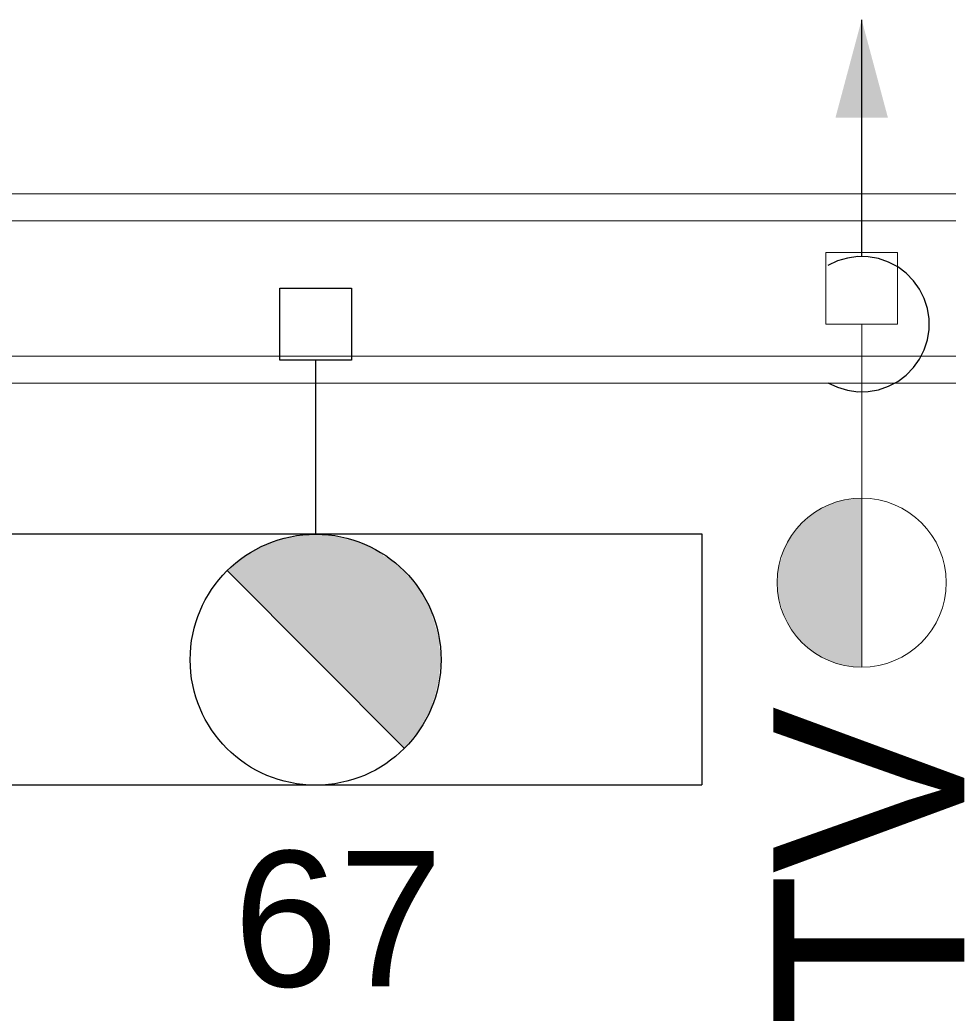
# Model space of a CAD drawing. Extents: x 5066 to 9756, y -2696 to -1109.
# Tile 190 of 208: x 9414.31 to 9415.68, y -2574.6 to -2573.14. Entities that reach past the tile are written whole.
import ezdxf

# ---------------------------------------------------------------- set-up
doc = ezdxf.new("R2010")
doc.units = 0
doc.header["$MEASUREMENT"] = 0
doc.linetypes.add('NULL', pattern=[0])
doc.layers.get('0').update_dxf_attribs({"color": 252, "linetype": 'CONTINUOUS'})
for name, color, linetype, lineweight in [('IFC-Parede padrão-Contorno', 44, 'CONTINUOUS', 5), ('IFC-Parte de elemento de construção-Contorno', 253, 'CONTINUOUS', 5), ('TV-Caixa', 9, 'CONTINUOUS', 18), ('TV-Condutos (Direta)', 4, 'CONTINUOUS', 25)]:
    doc.layers.add(name, color=color, linetype=linetype, lineweight=lineweight)
doc.layers.add('textos', color=2, linetype='CONTINUOUS')
doc.styles.add('Arial', font='arial.ttf')

msp = doc.modelspace()

# ---------------------------------------------------------------- hatches: boundary and pattern name
at = {"linetype": 'Continuous'}
for points in [[(9414.6141, -2573.9537), (9414.8761, -2574.2167), (9414.7451, -2573.8997), (9414.6141, -2573.9537)], [(9414.6141, -2573.9537), (9414.6211, -2573.9477), (9414.6261, -2573.9427), (9414.6341, -2573.9367), (9414.6441, -2573.9307), (9414.6471, -2573.9277), (9414.6501, -2573.9257), (9414.6541, -2573.9237), (9414.6581, -2573.9227), (9414.6701, -2573.9167), (9414.6741, -2573.9147), (9414.6841, -2573.9107), (9414.6921, -2573.9077), (9414.6981, -2573.9067), (9414.7111, -2573.9037), (9414.7161, -2573.9027), (9414.7221, -2573.9017), (9414.7451, -2573.8997), (9414.6141, -2573.9537)], [(9414.8761, -2574.2167), (9414.8901, -2574.1997), (9414.8961, -2574.1937), (9414.9001, -2574.1867), (9414.9091, -2574.1697), (9414.9131, -2574.1637), (9414.9151, -2574.1587), (9414.9171, -2574.1537), (9414.9181, -2574.1487), (9414.9221, -2574.1377), (9414.9231, -2574.1327), (9414.9251, -2574.1247), (9414.9271, -2574.1157), (9414.9281, -2574.1047), (9414.9291, -2574.0977), (9414.9301, -2574.0907), (9414.9301, -2574.0827), (9414.9291, -2574.0717), (9414.9281, -2574.0667), (9414.9281, -2574.0587), (9414.9271, -2574.0537), (9414.9261, -2574.0497), (9414.9251, -2574.0447), (9414.9241, -2574.0407), (9414.9221, -2574.0367), (9414.9211, -2574.0317), (9414.9201, -2574.0277), (9414.9181, -2574.0247), (9414.9181, -2574.0227), (9414.9171, -2574.0177), (9414.9151, -2574.0127), (9414.9141, -2574.0097), (9414.9131, -2574.0067), (9414.9111, -2574.0037), (9414.9101, -2574.0017), (9414.9081, -2573.9977), (9414.9051, -2573.9937), (9414.9021, -2573.9877), (9414.8991, -2573.9847), (9414.8981, -2573.9817), (9414.8951, -2573.9777), (9414.8941, -2573.9747), (9414.8911, -2573.9717), (9414.8881, -2573.9687), (9414.8851, -2573.9647), (9414.8801, -2573.9607), (9414.8771, -2573.9557), (9414.8741, -2573.9537), (9414.8711, -2573.9497), (9414.8661, -2573.9447), (9414.8611, -2573.9427), (9414.8581, -2573.9397), (9414.8541, -2573.9377), (9414.8521, -2573.9357), (9414.8461, -2573.9327), (9414.8441, -2573.9297), (9414.8371, -2573.9257), (9414.8341, -2573.9237), (9414.8301, -2573.9217), (9414.8261, -2573.9197), (9414.8241, -2573.9187), (9414.8211, -2573.9177), (9414.8201, -2573.9167), (9414.8111, -2573.9137), (9414.8061, -2573.9117), (9414.8031, -2573.9097), (9414.8011, -2573.9097), (9414.8001, -2573.9077), (9414.7961, -2573.9077), (9414.7941, -2573.9077), (9414.7921, -2573.9077), (9414.7881, -2573.9067), (9414.7831, -2573.9057), (9414.7791, -2573.9047), (9414.7751, -2573.9037), (9414.7711, -2573.9027), (9414.7451, -2573.8997), (9414.8761, -2574.2167)]]:
    msp.add_hatch(color=7, dxfattribs=at).paths.add_polyline_path(points)
at = {"layer": 'TV-Caixa', "linetype": 'Continuous'}
for points in [[(9415.5527, -2573.8468), (9415.5527, -2573.9718), (9415.4277, -2573.9718), (9415.4287, -2573.9524), (9415.4397, -2573.9185), (9415.4517, -2573.8975), (9415.4657, -2573.8815), (9415.4867, -2573.8655), (9415.5127, -2573.8532), (9415.5387, -2573.8475), (9415.5527, -2573.8478)], [(9415.5527, -2574.0968), (9415.5527, -2573.9718), (9415.4277, -2573.9718), (9415.4287, -2573.9911), (9415.4397, -2574.025), (9415.4517, -2574.046), (9415.4657, -2574.062), (9415.4867, -2574.078), (9415.5127, -2574.0903), (9415.5387, -2574.096), (9415.5527, -2574.0957)]]:
    msp.add_hatch(color=21, dxfattribs=at).paths.add_polyline_path(points)
at = {"layer": 'TV-Condutos (Direta)', "linetype": 'Continuous'}
msp.add_hatch(color=53, dxfattribs=at).paths.add_polyline_path([(9415.5527, -2573.1397), (9415.5139, -2573.2846), (9415.5915, -2573.2846)])

# ---------------------------------------------------------------- linework, layer by layer
at = {"linetype": 'Continuous'}
for p, q in [((9414.692, -2573.6428), (9414.692, -2573.5367)), ((9414.692, -2573.5367), (9414.7981, -2573.5367)), ((9414.7981, -2573.5367), (9414.7981, -2573.6428)), ((9414.7981, -2573.6428), (9414.692, -2573.6428)), ((9414.7451, -2573.6428), (9414.7451, -2573.8998)), ((9414.1741, -2573.8997), (9415.3161, -2573.8997)), ((9415.3161, -2573.8997), (9415.3161, -2574.2707)), ((9414.6141, -2573.9537), (9414.8761, -2574.2167)), ((9414.1741, -2574.2707), (9415.3161, -2574.2707))]:
    msp.add_line(p, q, dxfattribs=at)
msp.add_circle((9414.7451, -2574.0857), 0.1855, dxfattribs=at)
at = {"layer": 'IFC-Parede padrão-Contorno', "color": 8, "lineweight": 5}
for p, q in [((9412.2652, -2573.4372), (9418.314, -2573.4372)), ((9412.1212, -2573.6372), (9418.17, -2573.6372))]:
    msp.add_line(p, q, dxfattribs=at)
at = {"layer": 'IFC-Parte de elemento de construção-Contorno', "color": 8, "lineweight": 5}
for p, q in [((9412.1484, -2573.3972), (9418.283, -2573.3972)), ((9413.6212, -2573.6772), (9418.2958, -2573.6772))]:
    msp.add_line(p, q, dxfattribs=at)
at = {"layer": 'TV-Caixa'}
for p, q in [((9415.4997, -2573.4837), (9415.6057, -2573.4837)), ((9415.4997, -2573.5897), (9415.4997, -2573.4837)), ((9415.6057, -2573.4837), (9415.6057, -2573.5897)), ((9415.6057, -2573.5897), (9415.4997, -2573.5897)), ((9415.5527, -2573.8468), (9415.5527, -2573.5897)), ((9415.5527, -2573.8468), (9415.5527, -2574.0968))]:
    msp.add_line(p, q, dxfattribs=at)
msp.add_circle((9415.5527, -2573.9718), 0.125, dxfattribs=at)
at = {"layer": 'TV-Condutos (Direta)'}
for points in [[(9415.5527, -2573.4897), (9415.5527, -2573.1397)], [(9415.5027, -2573.6763), (9415.5167, -2573.683), (9415.5315, -2573.6875), (9415.5469, -2573.6896), (9415.5624, -2573.6893), (9415.5776, -2573.6866), (9415.5923, -2573.6816), (9415.606, -2573.6743), (9415.6185, -2573.6651), (9415.6293, -2573.654), (9415.6383, -2573.6414), (9415.6453, -2573.6276), (9415.65, -2573.6128), (9415.6524, -2573.5975), (9415.6524, -2573.582), (9415.65, -2573.5667), (9415.6453, -2573.5519), (9415.6383, -2573.5381), (9415.6293, -2573.5255), (9415.6185, -2573.5144), (9415.606, -2573.5051), (9415.5923, -2573.4979), (9415.5776, -2573.4929), (9415.5624, -2573.4902), (9415.5469, -2573.4899), (9415.5315, -2573.492), (9415.5167, -2573.4964), (9415.5027, -2573.5031)]]:
    msp.add_lwpolyline(points, dxfattribs=at)

# ---------------------------------------------------------------- texts
at = {"layer": 'textos', "linetype": 'NULL', "insert": (9414.6232, -2574.5715), "char_height": 0.2, "width": 0.622891, "attachment_point": 7, "line_spacing_factor": 0.6, "style": 'Arial'}
msp.add_mtext('67', dxfattribs=at)
at = {"layer": 'TV-Caixa', "linetype": 'NULL', "insert": (9415.7043, -2574.1547), "char_height": 0.2824, "width": 0.996709, "attachment_point": 9, "rotation": 90.0002, "line_spacing_factor": 0.6, "style": 'Arial'}
msp.add_mtext('TV', dxfattribs=at)

doc.saveas('drawing.dxf')
